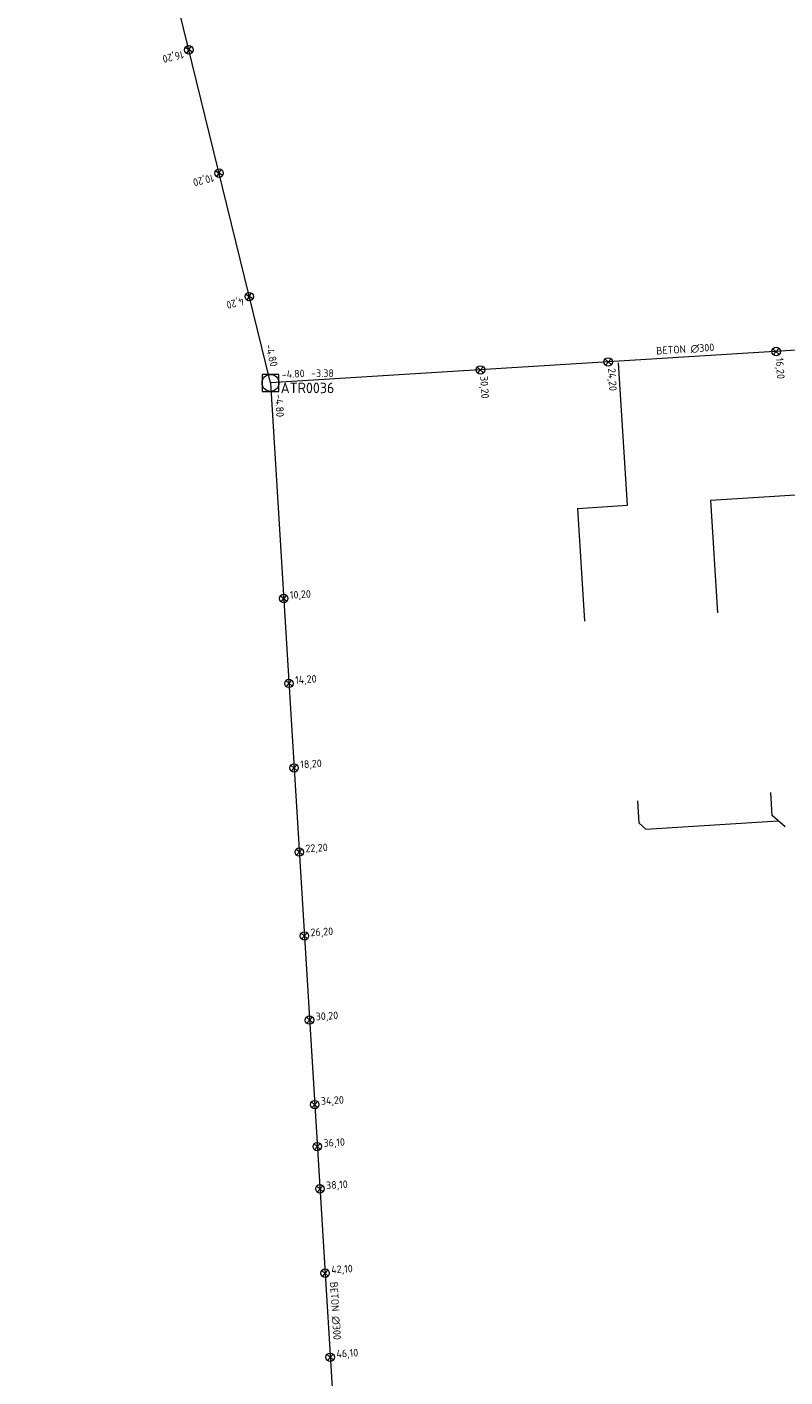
# Model space of a CAD drawing. Header units: metres. Extents: x 162232 to 162755, y 502539 to 502988.
# Tile 3 of 64: x 162378 to 162414, y 502695 to 502758. Entities that reach past the tile are written whole.
import ezdxf

# ---------------------------------------------------------------- set-up
doc = ezdxf.new("R2010")
doc.units = ezdxf.units.M
doc.header["$LTSCALE"] = 0.001
for name, color, linetype, lineweight in [('B-WE-RI-HWA_BOB-T18', 150, 'Continuous', 0), ('B-WE-RI-HWA_HUISAANSLUITING_PVC_125-G', 150, 'Continuous', 13), ('B-WE-RI-HWA_HULPSTUK_INLAAT-S', 150, 'Continuous', 13), ('B-WE-RI-HWA_HULPSTUK_INLAAT-T18', 150, 'Continuous', 0), ('B-WE-RI-HWA_MATERIAAL-T18', 150, 'Continuous', 0), ('B-WE-RI-HWA_PUTDEKSELHOOGTE-T18', 150, 'Continuous', 0), ('B-WE-RI-HWA_PUTNUMMER-T25', 150, 'Continuous', 0), ('B-WE-RI-HWA_RIOOLPUT_INSPECTIEPUT-S', 150, 'Continuous', 13), ('B-WE-RI-HWA_TRANSPORTLEIDING_BETON_300-G', 150, 'Continuous', 13), ('B-WE-RI-VWA_HUISAANSLUITING_PVC_125-G', 20, 'Continuous', 13)]:
    doc.layers.add(name, color=color, linetype=linetype, lineweight=lineweight)
doc.styles.add('NLCS-ISO', font='NLCS-ISO.ttf')

# ---------------------------------------------------------------- blocks, each defined once
blk = doc.blocks.new('B-SRI-PUT_HWA-SO')
at = {"flags": 128}
blk.add_lwpolyline([(-0.002, -0.002), (0.002, -0.002), (0.002, 0.002), (-0.002, 0.002), (-0.002, -0.002)], dxfattribs=at)
blk.add_circle((0, 0), 0.002)
blk = doc.blocks.new('SRI-HULP_INLAAT-SO')
for p, q in [((-0.00071, 0.00071), (0.00071, -0.00071)), ((-0.00071, -0.00071), (0.00071, 0.00071))]:
    blk.add_line(p, q)
blk.add_circle((0, 0), 0.001)

msp = doc.modelspace()

# ---------------------------------------------------------------- linework, layer by layer
at = {"layer": 'B-WE-RI-HWA_HUISAANSLUITING_PVC_125-G', "flags": 128}
for points in [[(162406.341, 502735.851), (162405.922, 502742.574)], [(162410.274, 502736.096), (162416.561, 502736.488)], [(162403.986, 502735.704), (162406.341, 502735.851)], [(162403.986, 502735.704), (162404.318, 502730.376)], [(162410.274, 502736.096), (162410.606, 502730.769)]]:
    msp.add_lwpolyline(points, dxfattribs=at)
at = {"layer": 'B-WE-RI-HWA_TRANSPORTLEIDING_BETON_300-G', "flags": 128}
for points in [[(162389.473, 502741.627), (162377.966, 502788.577)], [(162429.538, 502744.116), (162389.473, 502741.627)], [(162389.473, 502741.627), (162394.904, 502653.11)]]:
    msp.add_lwpolyline(points, dxfattribs=at)
at = {"layer": 'B-WE-RI-VWA_HUISAANSLUITING_PVC_125-G', "flags": 128}
for points in [[(162413.185, 502721.2), (162413.117, 502722.284)], [(162406.897, 502720.836), (162406.831, 502721.892)], [(162407.215, 502720.555), (162413.473, 502720.947)], [(162413.791, 502720.666), (162413.185, 502721.2)], [(162407.215, 502720.555), (162406.897, 502720.836)]]:
    msp.add_lwpolyline(points, dxfattribs=at)

# ---------------------------------------------------------------- block references
at = {"layer": 'B-WE-RI-HWA_HULPSTUK_INLAAT-S', "linetype": 'Continuous', "lineweight": 0, "xscale": 200, "yscale": 200}
for p, rotation in [((162385.617, 502757.361), 103.7711934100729), ((162387.045, 502751.534), 103.7711934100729), ((162388.473, 502745.706), 103.7711934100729), ((162413.369, 502743.112), 183.5548772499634), ((162405.434, 502742.619), 183.5548772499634), ((162399.396, 502742.243), 183.5548772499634), ((162390.098, 502731.446), 273.5110067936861), ((162390.344, 502727.434), 273.5110067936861), ((162390.589, 502723.441), 273.5110067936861), ((162390.833, 502719.469), 273.5110067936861), ((162391.076, 502715.506), 273.5110067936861), ((162391.319, 502711.534), 273.5110067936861), ((162391.564, 502707.541), 273.5110067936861), ((162391.686, 502705.555), 273.5110067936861), ((162391.809, 502703.559), 273.5110067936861), ((162392.053, 502699.576), 273.5110067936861), ((162392.297, 502695.604), 273.5110067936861)]:
    msp.add_blockref('SRI-HULP_INLAAT-SO', p, dxfattribs=dict(at, rotation=rotation))
at = {"layer": 'B-WE-RI-HWA_RIOOLPUT_INSPECTIEPUT-S', "linetype": 'Continuous', "lineweight": 0, "xscale": 200, "yscale": 200}
msp.add_blockref('B-SRI-PUT_HWA-SO', (162389.473, 502741.627), dxfattribs=at)

# ---------------------------------------------------------------- texts
at = {"layer": 'B-WE-RI-HWA_BOB-T18', "linetype": 'Continuous', "lineweight": 0, "char_height": 0.36, "attachment_point": 7, "line_spacing_factor": 0.8, "style": 'NLCS-ISO'}
for insert, rotation in [((162389.221, 502743.418), 283.77119), ((162390.011, 502741.842), 3.55488), ((162389.688, 502741.089), 273.51101)]:
    msp.add_mtext('{\\C256;-4.80}', dxfattribs=dict(at, insert=insert, rotation=rotation))
at = {"layer": 'B-WE-RI-HWA_HULPSTUK_INLAAT-T18', "linetype": 'Continuous', "lineweight": 0, "char_height": 0.36, "attachment_point": 7, "line_spacing_factor": 0.8, "style": 'NLCS-ISO'}
for s, insert, rotation in [('{\\C256;16,20}', (162385.297, 502757.405), 193.77119), ('{\\C256;10,20}', (162386.725, 502751.578), 193.77119), ('{\\C256;4,20}', (162388.154, 502745.75), 193.77119), ('{\\C256;16,20}', (162413.269, 502742.805), 273.55488), ('{\\C256;30,20}', (162399.296, 502741.937), 273.55488), ('{\\C256;24,20}', (162405.334, 502742.312), 273.55488), ('{\\C256;10,20}', (162390.404, 502731.346), 3.51101), ('{\\C256;14,20}', (162390.651, 502727.333), 3.51101), ('{\\C256;18,20}', (162390.896, 502723.341), 3.51101), ('{\\C256;22,20}', (162391.139, 502719.368), 3.51101), ('{\\C256;26,20}', (162391.382, 502715.406), 3.51101), ('{\\C256;30,20}', (162391.626, 502711.433), 3.51101), ('{\\C256;34,20}', (162391.871, 502707.441), 3.51101), ('{\\C256;36,10}', (162391.993, 502705.455), 3.51101), ('{\\C256;38,10}', (162392.115, 502703.458), 3.51101), ('{\\C256;42,10}', (162392.36, 502699.476), 3.51101), ('{\\C256;46,10}', (162392.604, 502695.503), 3.51101)]:
    msp.add_mtext(s, dxfattribs=dict(at, insert=insert, rotation=rotation))
at = {"layer": 'B-WE-RI-HWA_MATERIAAL-T18', "linetype": 'Continuous', "lineweight": 0, "char_height": 0.36, "attachment_point": 8, "line_spacing_factor": 0.8, "style": 'NLCS-ISO'}
for insert, rotation in [((162409.087, 502743.027), 3.55488), ((162392.344, 502697.787), 273.51101)]:
    msp.add_mtext('{\\C256;BETON ∅300}', dxfattribs=dict(at, insert=insert, rotation=rotation))
at = {"layer": 'B-WE-RI-HWA_PUTDEKSELHOOGTE-T18', "linetype": 'Continuous', "lineweight": 0, "insert": (162391.393, 502741.908), "char_height": 0.36, "attachment_point": 7, "line_spacing_factor": 0.8, "style": 'NLCS-ISO'}
msp.add_mtext('{\\C256;-3.38}', dxfattribs=at)
at = {"layer": 'B-WE-RI-HWA_PUTNUMMER-T25', "linetype": 'Continuous', "lineweight": 0, "insert": (162389.953, 502741.142), "char_height": 0.5, "attachment_point": 7, "line_spacing_factor": 0.8, "style": 'NLCS-ISO'}
msp.add_mtext('{\\C256;ATR0036}', dxfattribs=at)

doc.saveas('drawing.dxf')
